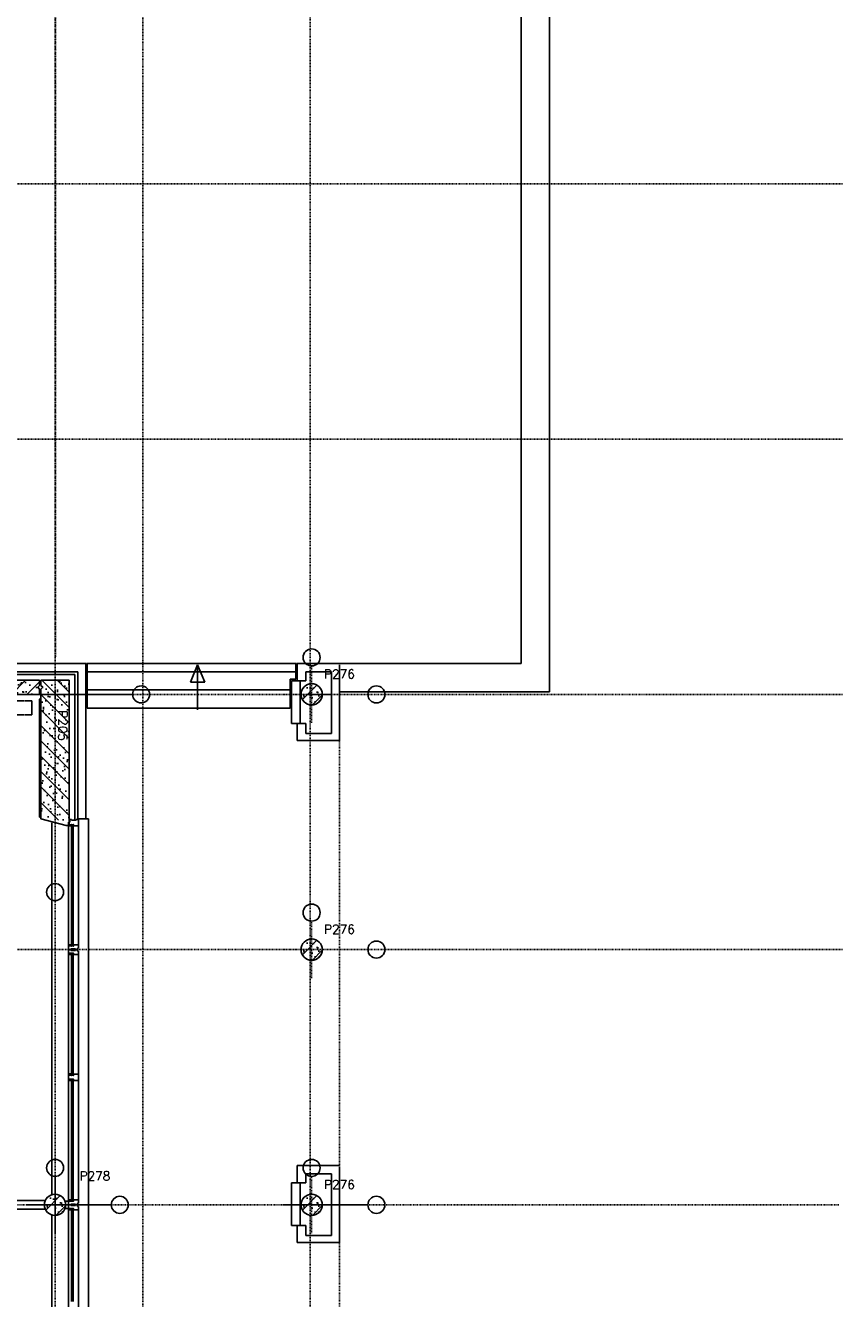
# Model space of a CAD drawing. Extents: x 0 to 1537, y 0 to 841.
# Tile 36 of 58: x 800 to 915, y 239 to 419. Entities that reach past the tile are written whole.
import ezdxf

# ---------------------------------------------------------------- set-up
doc = ezdxf.new("R2010")
doc.units = 0
doc.header["$PDSIZE"] = 2
for name, pattern in [('B0702', [1.171875, 0.78125, -0.390625]), ('DASHDOT', [25.4, 12.7, -6.35, 0, -6.35]), ('DASHDOT2', [12.7, 6.35, -3.175, 0, -3.175]), ('E0001', [1, 1, 0])]:
    doc.linetypes.add(name, pattern=pattern)
for name, color, linetype in [('AB$1A---_ATTRIB', 9, 'CONTINUOUS'), ('AL$1A---_ALGEMEEN', 9, 'CONTINUOUS'), ('AT$1A---_TEKSTB', 8, 'CONTINUOUS'), ('GOTEN', 3, 'CONTINUOUS'), ('STRAMIEN', 1, 'CONTINUOUS'), ('VITELDATA', 1, 'CONTINUOUS')]:
    doc.layers.add(name, color=color, linetype=linetype)
doc.styles.add('B-01', font='romans.shx', dxfattribs={"width": 1.2})
doc.styles.add('ROMANS', font='romans.shx', dxfattribs={"height": 300})

# ---------------------------------------------------------------- blocks, each defined once
blk = doc.blocks.new('-STR-P2')
at = {"layer": 'AL$1A---_ALGEMEEN', "linetype": 'DASHDOT', "ltscale": 0.1}
for p, q in [((0, -401), (0, 401)), ((-401, 0), (793, 0))]:
    blk.add_line(p, q, dxfattribs=at)
at = {"layer": 'AL$1A---_ALGEMEEN', "linetype": 'Continuous', "ltscale": 2}
for centre in [(0, 521), (913, 0)]:
    blk.add_circle(centre, 120, dxfattribs=at)
blk.add_point((0, 0), dxfattribs=at)
blk = doc.blocks.new('XREF_B-A3-II-112')
at = {"layer": 'AL$1A---_ALGEMEEN'}
h = blk.add_hatch(dxfattribs=at)
h.set_pattern_fill('PREFB', color=8, scale=8, angle=180, style=0)
h.set_pattern_definition([(225, (90263.04, 54603.07), (108.6116, -108.6116), []), (197, (90263.04, 54603.07), (-41.26, -127.724), [0, -130.56, -73.92, 0, -107.52]), (228, (90263.04, 54603.07), (29.465, -129.875), [0, -129.28, 0, -131.84, 0, -106.24]), (251, (90263.04, 54603.07), (76.6585, -107.621), [0, -128, 0, -768, -105.28])])
h.paths.add_polyline_path([(93643, 54678), (93618, 54703), (93643, 54728), (93643, 54803), (90168, 54803), (90168, 54728), (90193, 54703), (90168, 54678), (90168, 54603), (93643, 54603)])
at = {"layer": 'AL$1A---_ALGEMEEN', "ltscale": 2}
h = blk.add_hatch(dxfattribs=at)
h.set_pattern_fill('PREFB', color=8, scale=8, angle=90, style=0)
h.set_pattern_definition([(135, (93463.04, 54603.07), (-108.612, -108.612), []), (107, (93463.04, 54603.07), (-127.724, 41.26), [0, -130.56, -73.92, 0, -107.52]), (138, (93463.04, 54603.07), (-129.875, -29.465), [0, -129.28, 0, -131.84, 0, -106.24]), (161, (93463.04, 54603.07), (-107.621, -76.6585), [0, -128, 0, -768, -105.28])])
h.paths.add_polyline_path([(94019, 52801), (94063, 52801), (94063, 54803), (93863, 54803), (93863, 52843)])
h.paths.add_polyline_path([(93863, 52843), (93863, 54803), (93663, 54803), (93663, 54728), (93688, 54703), (93663, 54678), (93663, 52896)])
h = blk.add_hatch(dxfattribs=at)
h.set_pattern_fill('PREFB', color=8, scale=8, angle=180, style=0)
h.set_pattern_definition([(225, (97483.04, 54603.07), (108.61, -108.61), []), (197, (97483.04, 54603.07), (-41.26, -127.724), [0, -130.56, -73.92, 0, -107.52]), (228, (97483.04, 54603.07), (29.465, -129.875), [0, -129.28, 0, -131.84, 0, -106.24]), (251, (97483.04, 54603.07), (76.66, -107.62), [0, -128, 0, -768, -105.28])])
h.paths.add_polyline_path([(97633, 54603, 1), (97333, 54603, 1)])
h = blk.add_hatch(dxfattribs=at)
h.set_pattern_fill('PREFB', color=8, scale=8, angle=180, style=0)
h.set_pattern_definition([(225, (97483.04, 51003.07), (108.61, -108.61), []), (197, (97483.04, 51003.07), (-41.26, -127.724), [0, -130.56, -73.92, 0, -107.52]), (228, (97483.04, 51003.07), (29.465, -129.875), [0, -129.28, 0, -131.84, 0, -106.24]), (251, (97483.04, 51003.07), (76.66, -107.62), [0, -128, 0, -768, -105.28])])
h.paths.add_polyline_path([(97633, 51003, 1), (97333, 51003, 1)])
h = blk.add_hatch(dxfattribs=at)
h.set_pattern_fill('PREFB', color=8, scale=8, angle=180, style=0)
h.set_pattern_definition([(225, (93863.04, 47403.07), (108.61, -108.61), []), (197, (93863.04, 47403.07), (-41.26, -127.724), [0, -130.56, -73.92, 0, -107.52]), (228, (93863.04, 47403.07), (29.465, -129.875), [0, -129.28, 0, -131.84, 0, -106.24]), (251, (93863.04, 47403.07), (76.66, -107.62), [0, -128, 0, -768, -105.28])])
h.paths.add_polyline_path([(94013, 47403, 1), (93713, 47403, 1)])
h = blk.add_hatch(dxfattribs=at)
h.set_pattern_fill('PREFB', color=8, scale=8, angle=180, style=0)
h.set_pattern_definition([(225, (97483.04, 47403.07), (108.61, -108.61), []), (197, (97483.04, 47403.07), (-41.26, -127.724), [0, -130.56, -73.92, 0, -107.52]), (228, (97483.04, 47403.07), (29.465, -129.875), [0, -129.28, 0, -131.84, 0, -106.24]), (251, (97483.04, 47403.07), (76.66, -107.62), [0, -128, 0, -768, -105.28])])
h.paths.add_polyline_path([(97633, 47403, 1), (97333, 47403, 1)])
at = {"layer": 'AL$1A---_ALGEMEEN', "color": 8, "ltscale": 2}
for p, q in [((100438, 73315), (100438, 55038)), ((100838, 73315), (100838, 54638)), ((94298, 55038), (92152, 55038)), ((94298, 52847), (94298, 55038)), ((94318, 55038), (97258, 55038)), ((94318, 54407), (94318, 55038)), ((95772, 54775), (95873, 55018)), ((95873, 54387), (95873, 55018)), ((95873, 55018), (95974, 54775)), ((97258, 55038), (97258, 54816)), ((97278, 55038), (97878, 55038)), ((97278, 55038), (97278, 54796)), ((97878, 55038), (100438, 55038)), ((97878, 55018), (97878, 53953)), ((94143, 54883), (92037, 54883)), ((92152, 54923), (94183, 54923)), ((94143, 52838), (94143, 54883)), ((94183, 54923), (94183, 52847)), ((94318, 54923), (97258, 54923)), ((95974, 54775), (95772, 54775)), ((97178, 54816), (97178, 54407)), ((97178, 54816), (97258, 54816)), ((97198, 54796), (97198, 54193)), ((97198, 54796), (97403, 54796)), ((97323, 54796), (97323, 54193)), ((97763, 54923), (97403, 54923)), ((97403, 54923), (97403, 54796)), ((97763, 54053), (97763, 54923)), ((94318, 54665), (97178, 54665)), ((97403, 54603), (97763, 54603)), ((97878, 54638), (100838, 54638)), ((94318, 54407), (97178, 54407)), ((97198, 54193), (97403, 54193)), ((97278, 54193), (97278, 53953)), ((97403, 54193), (97403, 54053)), ((97403, 54053), (97763, 54053)), ((97278, 53953), (97878, 53953)), ((93818, 52793), (93818, 47546)), ((94053, 52800), (94073, 52800)), ((94053, 52800), (94053, 52764)), ((94073, 52800), (94073, 52837)), ((94073, 52837), (94093, 52837)), ((94093, 52837), (94093, 52827)), ((94093, 52827), (94162, 52827)), ((94162, 52827), (94162, 52837)), ((94162, 52837), (94192, 52837)), ((94183, 52847), (94298, 52847)), ((94192, 52747), (94192, 52837)), ((94298, 52847), (94335, 52847)), ((94335, 52847), (94335, 42018)), ((94053, 51055), (94053, 52764)), ((94053, 52764), (94120, 52764)), ((94093, 52759), (94093, 52764)), ((94093, 52764), (94117, 52759)), ((94117, 52764), (94093, 52759)), ((94093, 52759), (94093, 52357)), ((94117, 52759), (94093, 52759)), ((94097, 52759), (94097, 52357)), ((94112, 52751), (94097, 52751)), ((94112, 52759), (94112, 52357)), ((94117, 52759), (94117, 52764)), ((94117, 52759), (94117, 52357)), ((94120, 52764), (94120, 52747)), ((94120, 52747), (94192, 52747)), ((94192, 51072), (94192, 52747)), ((94093, 51388), (94093, 52380)), ((94097, 51388), (94097, 52380)), ((94112, 51388), (94112, 52380)), ((94117, 51388), (94117, 52380)), ((94093, 51060), (94093, 51462)), ((94097, 51060), (94097, 51462)), ((94112, 51060), (94112, 51462)), ((94117, 51060), (94117, 51462)), ((94053, 51005), (94053, 51055)), ((94053, 51055), (94120, 51055)), ((94053, 51005), (94083, 51005)), ((94053, 51001), (94083, 51001)), ((94053, 51001), (94053, 50951)), ((94083, 51005), (94083, 51014)), ((94083, 51014), (94152, 51014)), ((94083, 51001), (94083, 50992)), ((94117, 51060), (94093, 51060)), ((94093, 51060), (94093, 51055)), ((94093, 51055), (94117, 51060)), ((94117, 51055), (94093, 51060)), ((94112, 51068), (94097, 51068)), ((94117, 51060), (94117, 51055)), ((94120, 51055), (94120, 51072)), ((94120, 51072), (94192, 51072)), ((94152, 51014), (94152, 51005)), ((94152, 51005), (94177, 51005)), ((94152, 50992), (94152, 51001)), ((94152, 51001), (94177, 51001)), ((94177, 51005), (94177, 51025)), ((94177, 51025), (94192, 51025)), ((94177, 51001), (94177, 50981)), ((94192, 51072), (94192, 51025)), ((94053, 50951), (94053, 49231)), ((94053, 50951), (94120, 50951)), ((94083, 50992), (94152, 50992)), ((94093, 50946), (94093, 50544)), ((94117, 50946), (94093, 50946)), ((94097, 50946), (94097, 50544)), ((94112, 50938), (94097, 50938)), ((94112, 50946), (94112, 50544)), ((94117, 50946), (94117, 50544)), ((94120, 50951), (94120, 50934)), ((94120, 50934), (94192, 50934)), ((94177, 50981), (94192, 50981)), ((94192, 50934), (94192, 50981)), ((94192, 50934), (94192, 49248)), ((94093, 50571), (94093, 49638)), ((94097, 50571), (94097, 49638)), ((94112, 50571), (94112, 49638)), ((94117, 50571), (94117, 49638)), ((94093, 49236), (94093, 49638)), ((94097, 49236), (94097, 49638)), ((94112, 49236), (94112, 49638)), ((94117, 49236), (94117, 49638)), ((94053, 49201), (94053, 49231)), ((94053, 49231), (94120, 49231)), ((94053, 49175), (94053, 49201)), ((94053, 49201), (94053, 49201)), ((94117, 49236), (94093, 49236)), ((94093, 49236), (94093, 49231)), ((94093, 49231), (94117, 49236)), ((94117, 49231), (94093, 49236)), ((94112, 49244), (94097, 49244)), ((94117, 49236), (94117, 49231)), ((94120, 49231), (94120, 49248)), ((94120, 49248), (94192, 49248)), ((94192, 49248), (94192, 49158)), ((94053, 47455), (94053, 49175)), ((94120, 49175), (94053, 49175)), ((94093, 49170), (94093, 48768)), ((94117, 49170), (94093, 49170)), ((94097, 49170), (94097, 48768)), ((94112, 49162), (94097, 49162)), ((94112, 49170), (94112, 48768)), ((94117, 49170), (94117, 48768)), ((94120, 49158), (94120, 49175)), ((94162, 49158), (94120, 49158)), ((94192, 49158), (94162, 49158)), ((94192, 47472), (94192, 49158)), ((94093, 47835), (94093, 48768)), ((94097, 47835), (94097, 48768)), ((94112, 47835), (94112, 48768)), ((94117, 47835), (94117, 48768)), ((97278, 47956), (97278, 47714)), ((97278, 47956), (97878, 47956)), ((94093, 47460), (94093, 47862)), ((94097, 47460), (94097, 47862)), ((94112, 47460), (94112, 47862)), ((94117, 47460), (94117, 47862)), ((97763, 47841), (97403, 47841)), ((97403, 47841), (97403, 47714)), ((97763, 46971), (97763, 47841)), ((97878, 47936), (97878, 46871)), ((97198, 47714), (97198, 47111)), ((97198, 47714), (97403, 47714)), ((97323, 47714), (97323, 47111)), ((94053, 47405), (94053, 47455)), ((94053, 47455), (94120, 47455)), ((94053, 47405), (94083, 47405)), ((94083, 47405), (94083, 47414)), ((94083, 47414), (94152, 47414)), ((94117, 47460), (94093, 47460)), ((94093, 47460), (94093, 47455)), ((94093, 47455), (94117, 47460)), ((94117, 47455), (94093, 47460)), ((94112, 47468), (94097, 47468)), ((94117, 47460), (94117, 47455)), ((94120, 47455), (94120, 47472)), ((94120, 47472), (94192, 47472)), ((94152, 47414), (94152, 47405)), ((94152, 47405), (94177, 47405)), ((94177, 47405), (94177, 47425)), ((94177, 47425), (94192, 47425)), ((94192, 47472), (94192, 47425)), ((93818, 47260), (93818, 42013)), ((94053, 47401), (94083, 47401)), ((94053, 47401), (94053, 47351)), ((94053, 47351), (94053, 45631)), ((94053, 47351), (94120, 47351)), ((94083, 47401), (94083, 47392)), ((94083, 47392), (94152, 47392)), ((94093, 47346), (94093, 46944)), ((94117, 47346), (94093, 47346)), ((94097, 47346), (94097, 46944)), ((94112, 47338), (94097, 47338)), ((94112, 47346), (94112, 46944)), ((94117, 47346), (94117, 46944)), ((94120, 47351), (94120, 47334)), ((94120, 47334), (94192, 47334)), ((94152, 47392), (94152, 47401)), ((94152, 47401), (94177, 47401)), ((94177, 47401), (94177, 47381)), ((94177, 47381), (94192, 47381)), ((94192, 47334), (94192, 47381)), ((94192, 47334), (94192, 45648)), ((97198, 47111), (97403, 47111)), ((97278, 47111), (97278, 46871)), ((97403, 47111), (97403, 46971)), ((94093, 46971), (94093, 46038)), ((94097, 46971), (94097, 46038)), ((94112, 46971), (94112, 46038)), ((94117, 46971), (94117, 46038)), ((97278, 46871), (97878, 46871)), ((97403, 46971), (97763, 46971))]:
    blk.add_line(p, q, dxfattribs=at)
at = {"layer": 'AL$1A---_ALGEMEEN', "color": 8, "linetype": 'B0702', "ltscale": 3}
blk.add_line((93871, 72083), (93871, 55123), dxfattribs=at)
at = {"layer": 'AL$1A---_ALGEMEEN', "color": 8, "linetype": 'DASHDOT', "ltscale": 0.5}
for p, q in [((93863, 55805), (93863, 51934)), ((89554, 54603), (94957, 54603))]:
    blk.add_line(p, q, dxfattribs=at)
at = {"layer": 'AL$1A---_ALGEMEEN', "color": 8, "linetype": 'B0702', "ltscale": 2}
for p, q in [((94278, 55038), (97878, 55038)), ((97878, 55038), (97878, 39808))]:
    blk.add_line(p, q, dxfattribs=at)
at = {"layer": 'AL$1A---_ALGEMEEN', "color": 8, "linetype": 'Continuous'}
for p, q in [((90168, 54803), (93643, 54803)), ((93643, 54728), (93643, 54803)), ((93663, 54803), (93663, 54728)), ((94063, 54803), (93663, 54803)), ((94063, 52751), (94063, 54803)), ((93643, 54603), (90168, 54603)), ((93643, 54728), (93618, 54703)), ((93618, 54703), (93643, 54678)), ((93643, 54603), (93643, 54678)), ((93663, 54678), (93663, 52846)), ((93663, 52846), (94019, 52751)), ((94019, 52751), (94063, 52751))]:
    blk.add_line(p, q, dxfattribs=at)
at = {"layer": 'AL$1A---_ALGEMEEN', "color": 8}
for p, q in [((93663, 54553), (93643, 54533)), ((93643, 54533), (93643, 52872)), ((93643, 52872), (93663, 52866)), ((94063, 52764), (94063, 52747)), ((94090, 52764), (94063, 52764)), ((94063, 52747), (94090, 52747)), ((94090, 52747), (94090, 52764)), ((94090, 52747), (94093, 52743)), ((94120, 52747), (94117, 52743)), ((94063, 51055), (94063, 51072)), ((94063, 51072), (94090, 51072)), ((94090, 51055), (94063, 51055)), ((94090, 51072), (94093, 51076)), ((94090, 51072), (94090, 51055)), ((94120, 51072), (94117, 51076)), ((94063, 50951), (94063, 50934)), ((94090, 50951), (94063, 50951)), ((94063, 50934), (94090, 50934)), ((94090, 50934), (94090, 50951)), ((94090, 50934), (94093, 50930)), ((94120, 50934), (94117, 50930)), ((94063, 49233), (94063, 49250)), ((94063, 49250), (94090, 49250)), ((94090, 49233), (94063, 49233)), ((94090, 49248), (94093, 49252)), ((94090, 49250), (94090, 49233)), ((94120, 49248), (94117, 49252)), ((94063, 49175), (94063, 49158)), ((94090, 49175), (94063, 49175)), ((94063, 49158), (94090, 49158)), ((94090, 49158), (94090, 49175)), ((94090, 49158), (94093, 49154)), ((94120, 49158), (94117, 49154)), ((86826, 47466), (93727, 47466)), ((93999, 47455), (94053, 47455)), ((94063, 47455), (94063, 47472)), ((94063, 47472), (94090, 47472)), ((94090, 47455), (94063, 47455)), ((94090, 47472), (94093, 47476)), ((94090, 47472), (94090, 47455)), ((94120, 47472), (94117, 47476)), ((86826, 47341), (93727, 47341)), ((93999, 47351), (94053, 47351)), ((94063, 47351), (94063, 47334)), ((94090, 47351), (94063, 47351)), ((94063, 47334), (94090, 47334)), ((94090, 47334), (94090, 47351)), ((94090, 47334), (94093, 47330)), ((94120, 47334), (94117, 47330))]:
    blk.add_line(p, q, dxfattribs=at)
at = {"layer": 'AL$1A---_ALGEMEEN', "color": 8, "linetype": 'Continuous'}
blk.add_lwpolyline([(93663, 54678), (93688, 54703), (93663, 54728)], dxfattribs=at)
at = {"layer": 'AL$1A---_ALGEMEEN', "color": 8, "ltscale": 2}
for points in [[(94093, 50946), (94093, 50951), (94117, 50946), (94117, 50951), (94093, 50946)], [(94093, 49170), (94093, 49175), (94117, 49170), (94117, 49175), (94093, 49170)], [(94093, 47346), (94093, 47351), (94117, 47346), (94117, 47351), (94093, 47346)]]:
    blk.add_lwpolyline(points, dxfattribs=at)
at = {"layer": 'AL$1A---_ALGEMEEN', "color": 8, "linetype": 'Continuous', "ltscale": 2}
for centre in [(95077, 54603), (93863, 51814)]:
    blk.add_circle(centre, 120, dxfattribs=at)
at = {"layer": 'AL$1A---_ALGEMEEN', "color": 8, "ltscale": 2}
for centre in [(97483, 54603), (97483, 51003), (93863, 47403), (97483, 47403)]:
    blk.add_circle(centre, 150, dxfattribs=at)
at = {"layer": 'AL$1A---_ALGEMEEN', "color": 8, "linetype": 'Continuous'}
for centre in [(97483, 54603), (97483, 51003), (93863, 47403), (97483, 47403)]:
    blk.add_circle(centre, 150, dxfattribs=at)
at = {"layer": 'AL$1A---_ALGEMEEN', "color": 8, "linetype": 'Continuous', "ltscale": 2}
blk.add_point((93863, 54603), dxfattribs=at)
blk.add_point((93863, 54603), dxfattribs=at)
at = {"layer": 'AL$1A---_ALGEMEEN', "color": 8}
for p in [(94090, 52764), (94120, 52764), (94090, 51055), (94120, 51055), (94090, 50951), (94120, 50951), (94090, 49231), (94120, 49231), (94090, 49175), (94120, 49175), (94090, 47455), (94120, 47455), (94090, 47351), (94120, 47351)]:
    blk.add_point(p, dxfattribs=at)
at = {"layer": 'STRAMIEN', "color": 8, "linetype": 'DASHDOT2'}
for p, q in [((93863, 35276), (93863, 95913)), ((95103, 95903), (95103, 35276)), ((97463, 35276), (97463, 95913)), ((18063, 61803), (104973, 61803)), ((18063, 58203), (104973, 58203)), ((18063, 54603), (104973, 54603)), ((18063, 51003), (104973, 51003)), ((18013, 47403), (104928, 47403))]:
    blk.add_line(p, q, dxfattribs=at)
at = {"layer": 'AL$1A---_ALGEMEEN', "color": 8, "linetype": 'DASHDOT', "ltscale": 0.5}
for p in [(97483, 54603), (97483, 51003), (93863, 47403), (97483, 47403)]:
    blk.add_blockref('-STR-P2', p, dxfattribs=at)
at = {"layer": 'AB$1A---_ATTRIB', "color": 8, "linetype": 'Continuous', "style": 'ROMANS'}
for tag, p, height in [('RUIMTENUMMER', (60177, 86637), 200), ('PEILMAAT', (60123, 86380), 150), ('RUIMTENUMMER', (23322, 85669), 200), ('PEILMAAT', (23267, 85412), 150), ('RUIMTENUMMER', (25656, 84910), 200), ('RUIMTENUMMER', (66336, 84907), 200), ('PEILMAAT', (25602, 84653), 150), ('PEILMAAT', (66282, 84649), 150), ('RUIMTENUMMER', (23537, 82919), 200), ('PEILMAAT', (23482, 82661), 150), ('RUIMTENUMMER', (84269, 82608), 200), ('PEILMAAT', (84214, 82351), 150), ('RUIMTENUMMER', (23681, 80585), 200), ('PEILMAAT', (23626, 80328), 150), ('RUIMTENUMMER', (22894, 79094), 200), ('RUIMTENUMMER', (66336, 79048), 200), ('PEILMAAT', (22839, 78837), 150), ('PEILMAAT', (66282, 78791), 150), ('RUIMTENUMMER', (84269, 77245), 200), ('PEILMAAT', (84214, 76988), 150), ('RUIMTENUMMER', (75644, 75605), 200), ('RUIMTENUMMER', (81101, 75686), 200), ('RUIMTENUMMER', (83671, 75687), 200), ('RUIMTENUMMER', (86015, 75686), 200), ('RUIMTENUMMER', (25752, 75504), 200), ('PEILMAAT', (75590, 75347), 150), ('PEILMAAT', (81047, 75429), 150), ('PEILMAAT', (83616, 75430), 150), ('PEILMAAT', (85961, 75429), 150), ('RUIMTENUMMER', (93081, 75257), 200), ('PEILMAAT', (25698, 75247), 150), ('PEILMAAT', (93026, 75000), 150), ('RUIMTENUMMER', (88630, 74488), 200), ('PEILMAAT', (88576, 74231), 150), ('RUIMTENUMMER', (73290, 74100), 200), ('PEILMAAT', (73235, 73843), 150), ('RUIMTENUMMER', (75369, 73882), 200), ('PEILMAAT', (75315, 73624), 150), ('RUIMTENUMMER', (23083, 73242), 200), ('RUIMTENUMMER', (78391, 73378), 200), ('RUIMTENUMMER', (25752, 73237), 200), ('PEILMAAT', (78337, 73120), 150), ('PEILMAAT', (23029, 72985), 150), ('PEILMAAT', (25698, 72979), 150), ('RUIMTENUMMER', (44810, 70416), 200), ('PEILMAAT', (44756, 70158), 150), ('RUIMTENUMMER', (83574, 63583), 200), ('RUIMTENUMMER', (44810, 63429), 200), ('PEILMAAT', (83520, 63326), 150), ('PEILMAAT', (44756, 63172), 150), ('RUIMTENUMMER', (75343, 53663), 200), ('RUIMTENUMMER', (78500, 53652), 200), ('PEILMAAT', (75289, 53406), 150), ('PEILMAAT', (78446, 53394), 150), ('RUIMTENUMMER', (23322, 53269), 200), ('PEILMAAT', (23267, 53012), 150), ('RUIMTENUMMER', (25658, 52384), 200), ('PEILMAAT', (25603, 52127), 150), ('RUIMTENUMMER', (23527, 50518), 200), ('PEILMAAT', (23472, 50260), 150), ('RUIMTENUMMER', (80352, 50113), 200), ('PEILMAAT', (80297, 49856), 150), ('RUIMTENUMMER', (73192, 49570), 200), ('PEILMAAT', (73138, 49313), 150), ('RUIMTENUMMER', (81728, 49257), 200), ('PEILMAAT', (81673, 49000), 150), ('RUIMTENUMMER', (76409, 48643), 200), ('RUIMTENUMMER', (79143, 48643), 200), ('PEILMAAT', (76354, 48386), 150), ('PEILMAAT', (79089, 48386), 150), ('RUIMTENUMMER', (23681, 48185), 200), ('PEILMAAT', (23626, 47928), 150), ('RUIMTENUMMER', (22696, 46692), 200), ('RUIMTENUMMER', (77664, 46745), 200), ('PEILMAAT', (22641, 46435), 150), ('PEILMAAT', (77610, 46488), 150), ('RUIMTENUMMER', (87918, 45636), 200), ('PEILMAAT', (87863, 45379), 150), ('RUIMTENUMMER', (24055, 43108), 200), ('RUIMTENUMMER', (25752, 43104), 200), ('RUIMTENUMMER', (77664, 43246), 200), ('PEILMAAT', (77610, 42989), 150), ('PEILMAAT', (24001, 42851), 150), ('PEILMAAT', (25698, 42847), 150), ('RUIMTENUMMER', (25752, 40842), 200), ('PEILMAAT', (25698, 40585), 150), ('RUIMTENUMMER', (76511, 38932), 200), ('RUIMTENUMMER', (80009, 38932), 200), ('PEILMAAT', (76457, 38675), 150), ('PEILMAAT', (79955, 38675), 150), ('RUIMTENUMMER', (81728, 37671), 200), ('PEILMAAT', (81673, 37413), 150)]:
    blk.add_attdef(tag, p, '', height=height, dxfattribs=at)
for tag, p, height in [('RUIMTENUMMER', (22253, 82959), 200), ('PEILMAAT', (22510, 82905), 150), ('RUIMTENUMMER', (22255, 50559), 200), ('PEILMAAT', (22512, 50505), 150)]:
    blk.add_attdef(tag, p, '', height=height, rotation=90, dxfattribs=at)
at = {"layer": 'AB$1A---_ATTRIB', "color": 8, "style": 'B-01', "oblique": 15, "flags": 1}
for tag, p in [('SCHACHT', (75598, 75883)), ('KOOI', (75868, 75883)), ('DAGMAAT', (76138, 75883)), ('GEWICHT', (76408, 75883)), ('PERSONEN', (76678, 75883))]:
    blk.add_attdef(tag, p, '', height=180, rotation=270, dxfattribs=at)
at = {"layer": 'AT$1A---_TEKSTB', "color": 8, "ltscale": 2, "style": 'ROMANS'}
for s, p in [('P276', (97658, 54827)), ('P276', (97658, 51227)), ('P278', (94209, 47748)), ('P276', (97658, 47627))]:
    blk.add_text(s, height=125, dxfattribs=at).set_placement(p)
blk.add_text('P205', height=125, rotation=270, dxfattribs=at).set_placement((93909, 54378))

msp = doc.modelspace()

# ---------------------------------------------------------------- linework, layer by layer
at = {"layer": 'GOTEN', "linetype": 'E0001'}
for p, q in [((801.04, 323.37), (692.5, 323.37)), ((801.04, 321.37), (692.5, 321.37))]:
    msp.add_line(p, q, dxfattribs=at)
at = {"layer": 'GOTEN'}
msp.add_line((801.04, 321.37), (801.04, 323.37), dxfattribs=at)

# ---------------------------------------------------------------- block references
at = {"layer": 'VITELDATA', "xscale": 0.01, "yscale": 0.01, "zscale": 0.01}
msp.add_blockref('XREF_B-A3-II-112', (-134.29, -221.75), dxfattribs=at)

doc.saveas('drawing.dxf')
